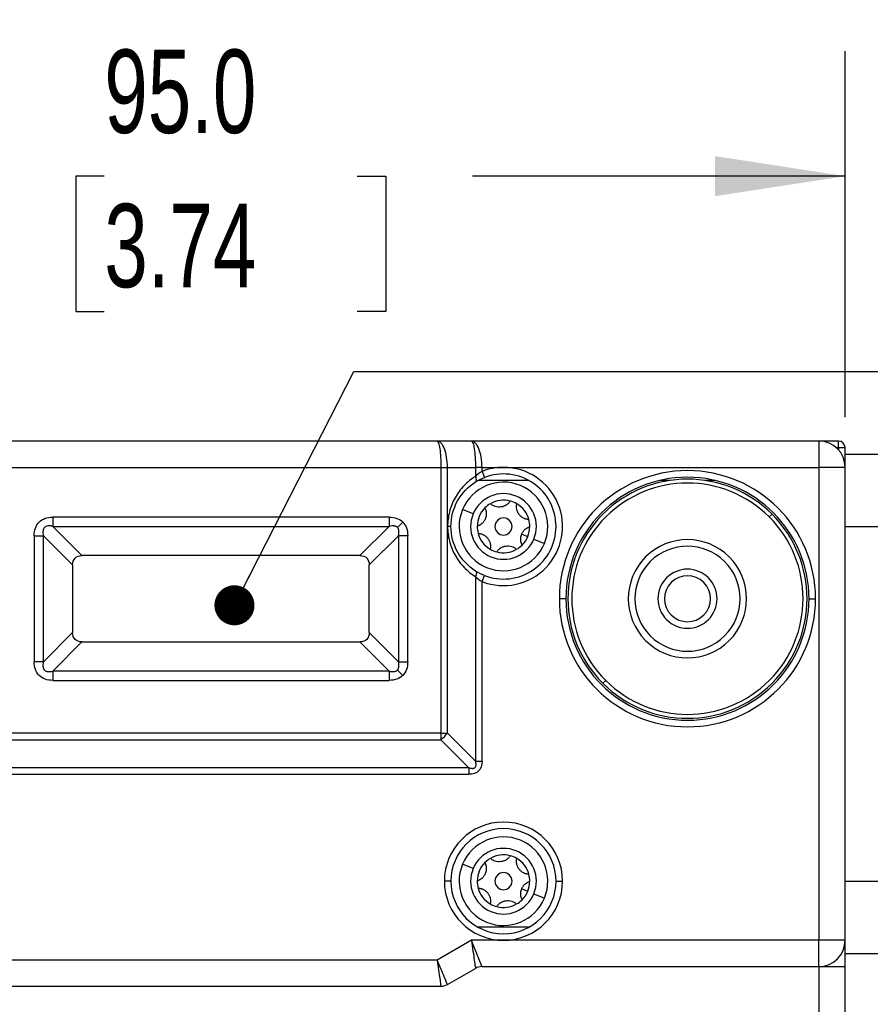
# Model space of a CAD drawing. Header units: millimetres. Extents: x 0 to 838, y 0 to 648.
# Tile 30 of 63: x 158 to 222, y 494 to 569. Entities that reach past the tile are written whole.
import ezdxf

# ---------------------------------------------------------------- set-up
doc = ezdxf.new("R2010")
doc.units = ezdxf.units.MM
doc.header["$LTSCALE"] = 3
doc.layers.add('DIMENSIONS', color=140, linetype='Continuous', lineweight=25)
doc.styles.add('SLDTEXTSTYLE0', font='TXT', dxfattribs={"width": 0.7})
doc.dimstyles.new('SLDDIMSTYLE0', dxfattribs={"dimtxt": 6.474023, "dimasz": 9.906, "dimexe": 0, "dimexo": 0.0625, "dimgap": 1.618506, "dimtad": 0, "dimtih": 1, "dimtoh": 1, "dimdec": 1, "dimrnd": 1e-09, "dimzin": 4, "dimdsep": 46, "dimtxsty": 'SLDTEXTSTYLE0', "dimsah": 1, "dimcen": 0.09, "dimadec": 0, "dimazin": 1, "dimtfac": 1, "dimtdec": 1, "dimtofl": 0, "dimtmove": 0, "dimatfit": 3, "dimfxl": 0, "dimfrac": 2, "dimtolj": 1, "dimtzin": 12, "dimarcsym": 0})
doc.dimstyles.new('SLDDIMSTYLE2', dxfattribs={"dimtxt": 6.474023, "dimasz": 9.906, "dimexe": 0, "dimexo": 0.0625, "dimgap": 1.618506, "dimtad": 0, "dimtih": 1, "dimtoh": 1, "dimdec": 1, "dimrnd": 1e-09, "dimzin": 12, "dimdsep": 46, "dimtxsty": 'SLDTEXTSTYLE0', "dimsah": 1, "dimcen": 0.09, "dimadec": 0, "dimazin": 3, "dimtfac": 1, "dimtdec": 1, "dimtofl": 0, "dimtmove": 0, "dimatfit": 3, "dimfxl": 0, "dimfrac": 2, "dimtolj": 1, "dimtzin": 12, "dimarcsym": 0})
doc.dimstyles.new('SLDDIMSTYLE3', dxfattribs={"dimtxt": 6.474023, "dimasz": 9.906, "dimexe": 0, "dimexo": 0.0625, "dimgap": 1.618506, "dimtad": 0, "dimtih": 1, "dimtoh": 1, "dimdec": 1, "dimrnd": 1e-09, "dimzin": 12, "dimdsep": 46, "dimtxsty": 'SLDTEXTSTYLE0', "dimsah": 1, "dimcen": 0.09, "dimadec": 0, "dimazin": 3, "dimtfac": 1, "dimtdec": 1, "dimtmove": 0, "dimatfit": 0, "dimfxl": 0, "dimfrac": 2, "dimtolj": 1, "dimtzin": 12, "dimarcsym": 0})
doc.dimstyles.new('SLDDIMSTYLE5', dxfattribs={"dimtxt": 0.18, "dimasz": 3.048, "dimexe": 0, "dimexo": 0.0625, "dimgap": 0, "dimtad": 0, "dimtih": 1, "dimtoh": 1, "dimdec": 0, "dimrnd": 1e-09, "dimzin": 0, "dimdsep": 46, "dimtxsty": 'Standard', "dimblk1": 'DOT', "dimblk2": 'DOT', "dimsah": 1, "dimcen": 0.09, "dimadec": 0, "dimazin": 0, "dimtfac": 3.048, "dimtdec": 0, "dimtofl": 0, "dimtmove": 0, "dimatfit": 3, "dimldrblk": 'DOT', "dimfxl": 0, "dimfrac": 2, "dimtolj": 1, "dimtzin": 0, "dimarcsym": 0})

# ---------------------------------------------------------------- blocks, each defined once
blk = doc.blocks.new('_D_22')
at = {"layer": 'DIMENSIONS'}
for p, q in [((248.608, 507.532), (248.608, 432.324)), ((220.508, 475.268), (220.508, 432.324)), ((220.508, 441.849), (201.458, 441.849)), ((248.608, 441.849), (267.033, 441.849)), ((275.806, 441.849), (273.632, 441.849)), ((273.632, 441.849), (273.632, 431.559)), ((295.044, 441.849), (297.218, 441.849)), ((297.218, 441.849), (297.218, 431.559)), ((273.632, 431.559), (275.806, 431.559)), ((297.218, 431.559), (295.044, 431.559))]:
    blk.add_line(p, q, dxfattribs=at)
for points in [[(220.508, 441.849), (210.602, 443.373), (210.602, 440.325)], [(248.608, 441.849), (258.514, 440.325), (258.514, 443.373)]]:
    blk.add_solid(points, dxfattribs=at)
at = {"layer": 'DIMENSIONS', "char_height": 6.35, "attachment_point": 1, "style": 'SLDTEXTSTYLE0'}
for s, insert in [('28.1', (275.806, 451.484)), ('1.11', (275.806, 439.745))]:
    blk.add_mtext(s, dxfattribs=dict(at, insert=insert))
blk = doc.blocks.new('_D_23')
at = {"layer": 'DIMENSIONS'}
for p, q in [((125.508, 538.302), (125.508, 566.182)), ((220.508, 538.302), (220.508, 566.182)), ((125.508, 556.657), (155.36, 556.657)), ((164.133, 556.657), (161.959, 556.657)), ((161.959, 556.657), (161.959, 546.367)), ((183.371, 556.657), (185.545, 556.657)), ((185.545, 556.657), (185.545, 546.367)), ((220.508, 556.657), (192.143, 556.657)), ((161.959, 546.367), (164.133, 546.367)), ((185.545, 546.367), (183.371, 546.367))]:
    blk.add_line(p, q, dxfattribs=at)
for points in [[(125.508, 556.657), (135.414, 555.133), (135.414, 558.181)], [(220.508, 556.657), (210.602, 558.181), (210.602, 555.133)]]:
    blk.add_solid(points, dxfattribs=at)
at = {"layer": 'DIMENSIONS', "char_height": 6.35, "attachment_point": 1, "style": 'SLDTEXTSTYLE0'}
for s, insert in [('95.0', (164.133, 566.291)), ('3.74', (164.133, 554.553))]:
    blk.add_mtext(s, dxfattribs=dict(at, insert=insert))
blk = doc.blocks.new('_D_24')
at = {"layer": 'DIMENSIONS'}
for p, q in [((115.508, 528.602), (115.508, 589.896)), ((248.608, 525.452), (248.608, 589.896)), ((115.508, 580.371), (155.36, 580.371)), ((164.133, 580.371), (161.959, 580.371)), ((161.959, 580.371), (161.959, 570.081)), ((183.371, 580.371), (185.545, 580.371)), ((185.545, 580.371), (185.545, 570.081)), ((248.608, 580.371), (192.143, 580.371)), ((161.959, 570.081), (164.133, 570.081)), ((185.545, 570.081), (183.371, 570.081))]:
    blk.add_line(p, q, dxfattribs=at)
for points in [[(115.508, 580.371), (125.414, 578.847), (125.414, 581.895)], [(248.608, 580.371), (238.702, 581.895), (238.702, 578.847)]]:
    blk.add_solid(points, dxfattribs=at)
at = {"layer": 'DIMENSIONS', "char_height": 6.35, "attachment_point": 1, "style": 'SLDTEXTSTYLE0'}
for s, insert in [('133.1', (161.44, 590.006)), ('5.24', (164.133, 578.267))]:
    blk.add_mtext(s, dxfattribs=dict(at, insert=insert))
blk = doc.blocks.new('_Dot')
at = {"color": 0, "linetype": 'ByBlock', "lineweight": -2}
blk.add_line((-0.5, 0), (-1, 0), dxfattribs=at)
at = {"color": 0, "linetype": 'ByBlock', "const_width": 0.5}
blk.add_lwpolyline([(-0.25, 0, 1), (0.25, 0, 1)], format="xyb", close=True, dxfattribs=at)

msp = doc.modelspace()

# ---------------------------------------------------------------- linework, layer by layer
for p, q in [((189.471973, 536.491732), (156.543769, 536.491732)), ((192.070049, 536.491732), (189.471973, 536.491732)), ((218.507871, 536.491732), (192.070049, 536.491732)), ((218.507871, 536.491732), (218.507871, 534.491732)), ((220.007871, 536.491732), (218.507871, 536.491732)), ((219.830747, 535.991732), (220.007871, 535.991732)), ((220.007871, 535.991732), (220.007871, 536.491732)), ((220.007871, 535.991732), (220.007871, 535.814608)), ((220.007871, 535.991732), (220.507871, 535.991732)), ((220.507871, 534.491732), (220.507871, 535.991732)), ((220.507871, 535.491732), (225.007871, 535.491732)), ((156.27582, 534.491732), (189.739922, 534.491732)), ((189.739922, 534.491732), (189.739922, 514.259682)), ((189.739922, 534.491732), (190.239922, 534.491732)), ((190.239922, 514.259682), (190.239922, 534.491732)), ((190.239922, 534.491732), (192.373896, 534.491732)), ((192.373896, 534.491732), (192.373896, 533.808362)), ((192.873896, 534.491732), (192.373896, 534.491732)), ((192.873896, 534.184599), (192.873896, 534.491732)), ((192.873896, 534.491732), (194.507871, 534.491732)), ((194.507871, 534.491732), (218.507871, 534.491732)), ((218.507871, 534.491732), (218.507871, 498.491732)), ((220.507871, 534.491732), (218.507871, 534.491732)), ((220.507871, 498.491732), (220.507871, 534.491732)), ((192.873896, 534.184599), (193.055449, 533.718725)), ((196.444363, 533.491732), (192.571379, 533.491732)), ((207.162509, 533.491732), (206.37187, 533.491732)), ((210.643872, 533.491732), (209.853233, 533.491732)), ((185.807871, 530.705946), (160.207871, 530.705946)), ((160.207871, 530.705946), (160.207871, 529.998839)), ((185.807871, 530.705946), (185.807871, 529.998839)), ((192.198551, 530.949355), (191.391555, 531.283998)), ((214.942543, 530.926404), (214.730411, 530.714272)), ((160.207871, 529.998839), (185.807871, 529.998839)), ((162.428386, 527.778324), (160.207871, 529.998839)), ((185.807871, 529.998839), (183.587356, 527.778324)), ((186.434899, 529.91876), (186.843147, 530.327009)), ((190.507871, 529.991732), (190.257871, 529.991732)), ((220.507871, 529.991732), (225.007871, 529.991732)), ((158.793657, 529.291732), (158.793657, 519.691732)), ((158.793657, 529.291732), (159.500764, 529.291732)), ((159.500764, 519.691732), (159.500764, 529.291732)), ((159.500764, 529.291732), (161.721279, 527.071217)), ((184.294463, 527.071217), (186.514978, 529.291732)), ((187.222085, 529.291732), (186.514978, 529.291732)), ((186.514978, 529.291732), (186.514978, 519.691732)), ((187.222085, 519.691732), (187.222085, 529.291732)), ((195.893463, 529.417159), (196.355327, 529.225634)), ((196.817191, 529.03411), (197.624187, 528.699467)), ((183.587356, 527.778324), (162.428386, 527.778324)), ((161.721279, 527.071217), (161.721279, 521.912247)), ((184.294463, 521.912247), (184.294463, 527.071217)), ((192.373896, 526.175102), (192.373896, 512.125707)), ((192.873896, 525.798866), (193.055449, 526.26474)), ((192.873896, 512.125707), (192.873896, 525.798866)), ((199.257871, 524.491732), (198.757871, 524.491732)), ((217.757871, 524.491732), (218.257871, 524.491732)), ((161.721279, 521.912247), (159.500764, 519.691732)), ((186.514978, 519.691732), (184.294463, 521.912247)), ((160.207871, 518.984626), (162.428386, 521.205141)), ((162.428386, 521.205141), (183.587356, 521.205141)), ((183.587356, 521.205141), (185.807871, 518.984626)), ((159.500764, 519.691732), (158.793657, 519.691732)), ((186.514978, 519.691732), (187.222085, 519.691732)), ((160.207871, 518.984626), (160.207871, 518.277519)), ((185.807871, 518.984626), (160.207871, 518.984626)), ((185.807871, 518.984626), (185.807871, 518.277519)), ((186.434899, 519.064704), (186.843147, 518.656456)), ((160.207871, 518.277519), (185.807871, 518.277519)), ((202.073199, 518.057061), (202.285331, 518.269193)), ((189.739922, 514.259682), (156.27582, 514.259682)), ((189.739922, 514.259682), (190.239922, 514.259682)), ((189.739922, 514.259682), (189.739922, 513.759682)), ((192.373896, 512.125707), (190.239922, 514.259682)), ((156.27582, 513.759682), (189.739922, 513.759682)), ((189.739922, 513.759682), (191.873896, 511.625707)), ((192.373896, 512.125707), (192.873896, 512.125707)), ((191.873896, 511.625707), (154.141846, 511.625707)), ((191.873896, 511.625707), (191.873896, 511.125707)), ((154.141846, 511.125707), (191.873896, 511.125707)), ((192.198551, 503.949355), (191.391555, 504.283998)), ((190.507871, 502.991732), (190.007871, 502.991732)), ((198.507871, 502.991732), (199.007871, 502.991732)), ((220.507871, 502.991732), (225.007871, 502.991732)), ((195.893463, 502.417159), (196.355327, 502.225634)), ((196.817191, 502.03411), (197.624187, 501.699467)), ((196.444363, 499.491732), (192.571379, 499.491732)), ((192.070049, 498.491732), (189.471973, 496.991732)), ((194.507871, 498.491732), (192.070049, 498.491732)), ((218.507871, 498.491732), (194.507871, 498.491732)), ((218.507871, 496.491732), (218.507871, 498.491732)), ((220.507871, 498.491732), (218.507871, 498.491732)), ((220.507871, 496.491732), (220.507871, 498.491732)), ((189.471973, 496.991732), (156.543769, 496.991732)), ((220.507871, 497.491732), (225.007871, 497.491732)), ((190.239922, 495.125707), (192.373896, 496.357758)), ((192.873896, 496.491732), (218.507871, 496.491732)), ((218.507871, 496.491732), (220.507871, 496.491732)), ((218.507871, 496.491732), (218.507871, 489.491732)), ((220.507871, 489.491732), (220.507871, 496.491732)), ((156.27582, 494.991732), (189.739922, 494.991732))]:
    msp.add_line(p, q)
at = {"flags": 128}
for points in [[(192.388783, 533.384292), (192.415513, 533.408788), (192.434528, 533.443856), (192.445325, 533.488567), (192.447617, 533.54174), (192.441344, 533.601967), (192.426672, 533.667655), (192.40399, 533.737065), (192.373896, 533.808362)], [(192.388783, 526.599172), (192.415513, 526.574677), (192.434528, 526.539609), (192.445325, 526.494898), (192.447617, 526.441725), (192.441344, 526.381498), (192.426672, 526.31581), (192.40399, 526.246399), (192.373896, 526.175102)]]:
    msp.add_lwpolyline(points, dxfattribs=at)
for centre, radius, start, end in [((218.507871, 534.491732), 2, 0, 90), ((220.007871, 535.991732), 0.5, 0, 90), ((194.507871, 529.991732), 4.5, 248.70896375, 90), ((194.507871, 529.991732), 4.5, 90, 111.29103625), ((194.507871, 529.991732), 4, 0, 111.29103625), ((208.507871, 524.491732), 9.75, 0, 180), ((208.507871, 524.491732), 9.25, 0, 180), ((194.507871, 529.991732), 3.37363, 337.47732641, 157.47732641), ((208.507871, 524.491732), 9.1, 45, 225), ((208.507871, 524.491732), 8.8, 45, 225), ((194.507871, 529.991732), 2.5, 337.47732641, 157.47732641), ((194.507871, 529.991732), 2, 135.1456814, 179.80897142), ((194.507871, 529.991732), 2, 119.80897142, 135.1456814), ((194.507871, 529.991732), 2, 75.1456814, 119.80897142), ((194.507871, 529.991732), 2, 59.80897142, 75.1456814), ((194.507871, 529.991732), 2, 15.1456814, 59.80897142), ((194.507871, 529.991732), 3.37363, 157.47732641, 337.47732641), ((194.507871, 529.991732), 2.5, 157.47732641, 337.47732641), ((194.507871, 529.991732), 0.65, 337.47732641, 157.47732641), ((208.507871, 524.491732), 9.1, 225, 45), ((208.507871, 524.491732), 8.8, 225, 45), ((194.507871, 529.991732), 2, 179.80897142, 195.1456814), ((194.507871, 529.991732), 4, 248.70896375, 0), ((194.507871, 529.991732), 0.65, 157.47732641, 337.47732641), ((194.507871, 529.991732), 2, 337.47732641, 359.80897142), ((194.507871, 529.991732), 2, 359.80897142, 15.1456814), ((194.507871, 529.991732), 2, 195.1456814, 239.80897142), ((194.507871, 529.991732), 2, 315.1456814, 337.47732641), ((194.507871, 529.991732), 2, 299.80897142, 315.1456814), ((208.507871, 524.491732), 4.5, 45, 225), ((208.507871, 524.491732), 4, 45, 225), ((194.507871, 529.991732), 2, 239.80897142, 255.1456814), ((194.507871, 529.991732), 2, 255.1456814, 299.80897142), ((208.507871, 524.491732), 4.5, 225, 45), ((208.507871, 524.491732), 4, 225, 45), ((208.507871, 524.491732), 2.25, 45, 225), ((208.507871, 524.491732), 1.75, 45, 225), ((208.507871, 524.491732), 2.25, 225, 45), ((208.507871, 524.491732), 1.75, 225, 45), ((208.507871, 524.491732), 9.75, 180, 0), ((208.507871, 524.491732), 9.25, 180, 0), ((188.19684, 515.802764), 2.56033, 307.06271949, 322.93728051), ((194.507871, 502.991732), 4.5, 0, 180), ((194.507871, 502.991732), 4, 0, 180), ((194.507871, 502.991732), 3.37363, 337.47732641, 157.47732641), ((194.507871, 502.991732), 2.5, 337.47732641, 157.47732641), ((194.507871, 502.991732), 2, 135.1456814, 179.80897142), ((194.507871, 502.991732), 2, 119.80897142, 135.1456814), ((194.507871, 502.991732), 2, 75.1456814, 119.80897142), ((194.507871, 502.991732), 2, 59.80897142, 75.1456814), ((194.507871, 502.991732), 2, 15.1456814, 59.80897142), ((194.507871, 502.991732), 3.37363, 157.47732641, 337.47732641), ((194.507871, 502.991732), 2.5, 157.47732641, 337.47732641), ((194.507871, 502.991732), 4.5, 180, 270), ((194.507871, 502.991732), 4, 180, 0), ((194.507871, 502.991732), 2, 179.80897142, 195.1456814), ((194.507871, 502.991732), 0.65, 157.47732641, 337.47732641), ((194.507871, 502.991732), 0.65, 337.47732641, 157.47732641), ((194.507871, 502.991732), 4.5, 270, 0), ((194.507871, 502.991732), 2, 337.47732641, 359.80897142), ((194.507871, 502.991732), 2, 359.80897142, 15.1456814), ((194.507871, 502.991732), 2, 195.1456814, 239.80897142), ((194.507871, 502.991732), 2, 315.1456814, 337.47732641), ((194.507871, 502.991732), 2, 299.80897142, 315.1456814), ((194.507871, 502.991732), 2, 239.80897142, 255.1456814), ((194.507871, 502.991732), 2, 255.1456814, 299.80897142), ((218.507871, 498.491732), 2, 270, 0), ((192.873896, 495.491732), 1, 90, 120), ((189.739922, 495.991732), 1, 270, 300)]:
    msp.add_arc(centre, radius, start, end)
for points, knots in [([(189.471973, 536.491732), (189.507053, 536.491732), (189.542108, 536.439678), (189.606917, 536.239305), (189.63664, 536.091066), (189.686243, 535.720826), (189.706103, 535.49897), (189.732948, 535.015228), (189.739922, 534.753579), (189.739922, 534.491732)], [0, 0, 0, 0, 0.25, 0.25, 0.5, 0.5, 0.75, 0.75, 1, 1, 1, 1]), ([(190.239922, 534.491732), (190.239922, 534.753579), (190.219934, 535.015228), (190.142996, 535.49897), (190.086076, 535.720826), (189.943913, 536.091066), (189.858726, 536.239305), (189.672982, 536.439678), (189.572515, 536.491732), (189.471973, 536.491732)], [0, 0, 0, 0, 0.25, 0.25, 0.5, 0.5, 0.75, 0.75, 1, 1, 1, 1]), ([(192.070049, 536.491732), (192.10983, 536.491732), (192.14958, 536.439678), (192.223072, 536.239305), (192.256777, 536.091066), (192.313026, 535.720826), (192.335547, 535.49897), (192.365988, 535.015228), (192.373896, 534.753579), (192.373896, 534.491732)], [0, 0, 0, 0, 0.25, 0.25, 0.5, 0.5, 0.75, 0.75, 1, 1, 1, 1]), ([(192.873896, 534.491732), (192.873896, 534.753579), (192.852974, 535.015228), (192.77244, 535.49897), (192.712859, 535.720826), (192.564051, 536.091066), (192.474882, 536.239305), (192.280454, 536.439678), (192.175291, 536.491732), (192.070049, 536.491732)], [0, 0, 0, 0, 0.25, 0.25, 0.5, 0.5, 0.75, 0.75, 1, 1, 1, 1]), ([(192.373896, 533.808362), (192.065458, 533.615703), (191.770739, 533.378866), (191.243022, 532.827479), (191.010405, 532.513049), (190.634138, 531.834385), (190.490691, 531.470517), (190.302609, 530.730829), (190.257871, 530.355396), (190.257871, 529.991732)], [0, 0, 0, 0, 0.25, 0.25, 0.5, 0.5, 0.75, 0.75, 1, 1, 1, 1]), ([(190.507871, 529.991732), (190.507871, 530.667043), (190.682274, 531.340955), (191.336847, 532.521593), (191.815862, 533.02643), (192.388783, 533.384292)], [0, 0, 0, 0, 0.5, 0.5, 1, 1, 1, 1]), ([(193.090066, 531.402346), (193.103693, 531.373615), (193.129995, 531.31816), (193.158693, 531.233016), (193.179005, 531.151686), (193.191596, 531.07472), (193.200466, 530.974288), (193.197153, 530.849613), (193.172166, 530.70225), (193.138583, 530.610735), (193.122279, 530.566306)], [0, 0, 0, 0, 0.116272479, 0.224430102, 0.324521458, 0.416608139, 0.500769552, 0.677743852, 0.843547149, 1, 1, 1, 1]), ([(195.020595, 531.924894), (195.00257, 531.898787), (194.967777, 531.848392), (194.908543, 531.781096), (194.848425, 531.722939), (194.788218, 531.673601), (194.686403, 531.602102), (194.532612, 531.524817), (194.31529, 531.471408), (194.090825, 531.46609), (193.881191, 531.50972), (193.681293, 531.594666), (193.573157, 531.680096), (193.513651, 531.727108)], [0, 0, 0, 0, 0.05807451, 0.112100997, 0.16210358, 0.208112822, 0.250168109, 0.380431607, 0.499153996, 0.618430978, 0.749371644, 0.862082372, 1, 1, 1, 1]), ([(196.4384, 530.514281), (196.406778, 530.516837), (196.345738, 530.521772), (196.257841, 530.539422), (196.177416, 530.562407), (196.104585, 530.589879), (195.991758, 530.642304), (195.847932, 530.736848), (195.693017, 530.89835), (195.576179, 531.090083), (195.509147, 531.293447), (195.482764, 531.509037), (195.50268, 531.6454), (195.51364, 531.720439)], [0, 0, 0, 0, 0.058074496, 0.112100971, 0.162103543, 0.208112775, 0.250168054, 0.380431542, 0.499153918, 0.618430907, 0.749371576, 0.862082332, 1, 1, 1, 1]), ([(158.793657, 529.291732), (158.793657, 529.495856), (158.823585, 529.692089), (158.949858, 530.044653), (159.046282, 530.200696), (159.298907, 530.453321), (159.454951, 530.549745), (159.807515, 530.676019), (160.003747, 530.705946), (160.207871, 530.705946)], [0, 0, 0, 0, 0.25, 0.25, 0.5, 0.5, 0.75, 0.75, 1, 1, 1, 1]), ([(185.807871, 530.705946), (186.019196, 530.705946), (186.218121, 530.67382), (186.569194, 530.545319), (186.721139, 530.449017), (186.843147, 530.327009)], [0, 0, 0, 0, 0.5, 0.5, 1, 1, 1, 1]), ([(160.207871, 529.998839), (160.173563, 530.006753), (160.107863, 530.021909), (160.01151, 530.034839), (159.922585, 530.039223), (159.815857, 530.033339), (159.695038, 530.004765), (159.574272, 529.925394), (159.494795, 529.804561), (159.459533, 529.654479), (159.46069, 529.478729), (159.486611, 529.357776), (159.500764, 529.291732)], [0, 0, 0, 0, 0.081163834, 0.155425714, 0.223153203, 0.284830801, 0.399182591, 0.500142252, 0.601034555, 0.715454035, 0.844629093, 1, 1, 1, 1]), ([(186.434899, 529.91876), (186.422028, 529.930541), (186.395979, 529.954384), (186.349955, 529.982712), (186.298923, 530.005629), (186.242477, 530.022544), (186.146078, 530.039626), (185.997669, 530.039461), (185.874969, 530.0132), (185.807871, 529.998839)], [0, 0, 0, 0, 0.077993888, 0.157853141, 0.241141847, 0.329241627, 0.423322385, 0.68464669, 1, 1, 1, 1]), ([(186.514978, 529.291732), (186.523017, 529.326633), (186.5384, 529.393414), (186.551329, 529.491326), (186.55538, 529.581485), (186.549807, 529.672631), (186.530562, 529.762886), (186.493472, 529.850631), (186.454031, 529.896507), (186.434899, 529.91876)], [0, 0, 0, 0, 0.164869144, 0.315473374, 0.452593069, 0.577262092, 0.730473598, 0.869258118, 1, 1, 1, 1]), ([(186.843147, 530.327009), (186.965156, 530.205), (187.061457, 530.053055), (187.189959, 529.701982), (187.222085, 529.503057), (187.222085, 529.291732)], [0, 0, 0, 0, 0.5, 0.5, 1, 1, 1, 1]), ([(190.257871, 529.991732), (190.257871, 529.628068), (190.302609, 529.252635), (190.490691, 528.512948), (190.634138, 528.14908), (191.010405, 527.470415), (191.243022, 527.155985), (191.770739, 526.604599), (192.065458, 526.367761), (192.373896, 526.175102)], [0, 0, 0, 0, 0.25, 0.25, 0.5, 0.5, 0.75, 0.75, 1, 1, 1, 1]), ([(192.388783, 526.599172), (191.815862, 526.957035), (191.336847, 527.461871), (190.682274, 528.64251), (190.507871, 529.316422), (190.507871, 529.991732)], [0, 0, 0, 0, 0.5, 0.5, 1, 1, 1, 1]), ([(193.122279, 530.566306), (193.110889, 530.540631), (193.087729, 530.488423), (193.044141, 530.413283), (192.993262, 530.340103), (192.93435, 530.270013), (192.844374, 530.181417), (192.705964, 530.077065), (192.578187, 530.02632), (192.507882, 529.9984)], [0, 0, 0, 0, 0.0930082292, 0.1891192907, 0.2887715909, 0.39235857, 0.5002306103, 0.7250212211, 1, 1, 1, 1]), ([(195.893463, 529.417159), (195.904853, 529.442834), (195.928013, 529.495041), (195.971601, 529.570182), (196.02248, 529.643362), (196.081392, 529.713451), (196.171368, 529.802048), (196.309778, 529.9064), (196.437556, 529.957144), (196.50786, 529.985064)], [0, 0, 0, 0, 0.093008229, 0.189119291, 0.288771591, 0.39235857, 0.50023061, 0.725021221, 1, 1, 1, 1]), ([(192.577342, 529.469184), (192.608964, 529.466627), (192.670004, 529.461693), (192.757901, 529.444043), (192.838326, 529.421057), (192.911157, 529.393585), (193.023984, 529.341161), (193.16781, 529.246617), (193.322725, 529.085114), (193.439563, 528.893382), (193.506595, 528.690018), (193.532978, 528.474428), (193.513062, 528.338064), (193.502102, 528.263025)], [0, 0, 0, 0, 0.058074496, 0.11210097, 0.162103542, 0.208112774, 0.250168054, 0.380431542, 0.499153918, 0.618430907, 0.749371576, 0.862082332, 1, 1, 1, 1]), ([(195.925676, 528.581119), (195.912049, 528.609849), (195.885747, 528.665305), (195.857049, 528.750449), (195.836738, 528.831778), (195.824147, 528.908745), (195.815276, 529.009177), (195.818589, 529.133852), (195.843576, 529.281215), (195.877159, 529.372729), (195.893463, 529.417159)], [0, 0, 0, 0, 0.1162724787, 0.224430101, 0.324521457, 0.4166081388, 0.5007695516, 0.677743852, 0.8435471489, 1, 1, 1, 1]), ([(193.995147, 528.058571), (194.013172, 528.084678), (194.047966, 528.135073), (194.107199, 528.202369), (194.167317, 528.260526), (194.227525, 528.309864), (194.329339, 528.381363), (194.48313, 528.458648), (194.700452, 528.512057), (194.924917, 528.517375), (195.134551, 528.473745), (195.334449, 528.388798), (195.442585, 528.303368), (195.502091, 528.256357)], [0, 0, 0, 0, 0.05807451, 0.112100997, 0.16210358, 0.208112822, 0.250168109, 0.380431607, 0.499153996, 0.618430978, 0.749371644, 0.862082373, 1, 1, 1, 1]), ([(161.721279, 527.071217), (161.721279, 527.275341), (161.784436, 527.462543), (162.037061, 527.715168), (162.224262, 527.778324), (162.428386, 527.778324)], [0, 0, 0, 0, 0.5, 0.5, 1, 1, 1, 1]), ([(183.587356, 527.778324), (183.79148, 527.778324), (183.978682, 527.715168), (184.231306, 527.462543), (184.294463, 527.275341), (184.294463, 527.071217)], [0, 0, 0, 0, 0.5, 0.5, 1, 1, 1, 1]), ([(162.428386, 521.205141), (162.224262, 521.205141), (162.037061, 521.268297), (161.784436, 521.520922), (161.721279, 521.708123), (161.721279, 521.912247)], [0, 0, 0, 0, 0.5, 0.5, 1, 1, 1, 1]), ([(184.294463, 521.912247), (184.294463, 521.708123), (184.231306, 521.520922), (183.978682, 521.268297), (183.79148, 521.205141), (183.587356, 521.205141)], [0, 0, 0, 0, 0.5, 0.5, 1, 1, 1, 1]), ([(160.207871, 518.277519), (160.003747, 518.277519), (159.807515, 518.307446), (159.454951, 518.433719), (159.298907, 518.530144), (159.046282, 518.782769), (158.949858, 518.938812), (158.823585, 519.291376), (158.793657, 519.487608), (158.793657, 519.691732)], [0, 0, 0, 0, 0.25, 0.25, 0.5, 0.5, 0.75, 0.75, 1, 1, 1, 1]), ([(159.500764, 519.691732), (159.49285, 519.657424), (159.477694, 519.591725), (159.464764, 519.495372), (159.460381, 519.406446), (159.466264, 519.299718), (159.494838, 519.1789), (159.574209, 519.058134), (159.695042, 518.978657), (159.845124, 518.943394), (160.020875, 518.944552), (160.141827, 518.970472), (160.207871, 518.984626)], [0, 0, 0, 0, 0.081163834, 0.155425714, 0.223153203, 0.284830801, 0.399182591, 0.500142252, 0.601034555, 0.715454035, 0.844629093, 1, 1, 1, 1]), ([(186.434899, 519.064704), (186.44668, 519.077575), (186.470523, 519.103625), (186.498851, 519.149648), (186.521767, 519.20068), (186.538683, 519.257126), (186.555765, 519.353525), (186.5556, 519.501934), (186.529339, 519.624634), (186.514978, 519.691732)], [0, 0, 0, 0, 0.077993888, 0.157853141, 0.241141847, 0.329241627, 0.423322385, 0.68464669, 1, 1, 1, 1]), ([(187.222085, 519.691732), (187.222085, 519.480407), (187.189959, 519.281483), (187.061457, 518.930409), (186.965156, 518.778465), (186.843147, 518.656456)], [0, 0, 0, 0, 0.5, 0.5, 1, 1, 1, 1]), ([(185.807871, 518.984626), (185.842771, 518.976586), (185.909552, 518.961203), (186.007465, 518.948274), (186.097624, 518.944223), (186.18877, 518.949796), (186.279025, 518.969041), (186.36677, 519.006132), (186.412645, 519.045572), (186.434899, 519.064704)], [0, 0, 0, 0, 0.164869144, 0.315473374, 0.452593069, 0.577262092, 0.730473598, 0.869258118, 1, 1, 1, 1]), ([(186.843147, 518.656456), (186.721139, 518.534448), (186.569194, 518.438146), (186.218121, 518.309644), (186.019196, 518.277519), (185.807871, 518.277519)], [0, 0, 0, 0, 0.5, 0.5, 1, 1, 1, 1]), ([(191.873896, 511.625707), (191.916836, 511.613935), (191.996142, 511.592193), (192.109735, 511.57805), (192.206759, 511.581741), (192.287707, 511.604581), (192.356924, 511.651627), (192.405688, 511.731724), (192.423804, 511.84249), (192.413755, 511.977575), (192.388085, 512.072976), (192.373896, 512.125707)], [0, 0, 0, 0, 0.135324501, 0.249930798, 0.346053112, 0.427462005, 0.500251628, 0.592041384, 0.699971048, 0.834163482, 1, 1, 1, 1]), ([(192.873896, 512.125707), (192.873896, 511.813902), (192.787782, 511.556278), (192.443325, 511.211821), (192.185701, 511.125707), (191.873896, 511.125707)], [0, 0, 0, 0, 0.5, 0.5, 1, 1, 1, 1]), ([(193.090066, 504.402346), (193.103693, 504.373615), (193.129995, 504.31816), (193.158693, 504.233016), (193.179005, 504.151686), (193.191596, 504.07472), (193.200466, 503.974288), (193.197153, 503.849613), (193.172166, 503.70225), (193.138583, 503.610735), (193.122279, 503.566306)], [0, 0, 0, 0, 0.116272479, 0.224430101, 0.324521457, 0.416608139, 0.500769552, 0.677743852, 0.843547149, 1, 1, 1, 1]), ([(195.020595, 504.924894), (195.00257, 504.898787), (194.967777, 504.848392), (194.908543, 504.781096), (194.848425, 504.722939), (194.788218, 504.673601), (194.686403, 504.602102), (194.532612, 504.524817), (194.31529, 504.471408), (194.090825, 504.46609), (193.881191, 504.50972), (193.681293, 504.594666), (193.573157, 504.680096), (193.513651, 504.727108)], [0, 0, 0, 0, 0.05807451, 0.112100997, 0.16210358, 0.208112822, 0.250168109, 0.380431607, 0.499153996, 0.618430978, 0.749371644, 0.862082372, 1, 1, 1, 1]), ([(196.4384, 503.514281), (196.406778, 503.516837), (196.345738, 503.521772), (196.257841, 503.539422), (196.177416, 503.562407), (196.104585, 503.589879), (195.991758, 503.642304), (195.847932, 503.736848), (195.693017, 503.89835), (195.576179, 504.090083), (195.509147, 504.293447), (195.482764, 504.509037), (195.50268, 504.6454), (195.51364, 504.720439)], [0, 0, 0, 0, 0.0580744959, 0.1121009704, 0.1621035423, 0.2081127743, 0.2501680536, 0.3804315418, 0.4991539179, 0.6184309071, 0.7493715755, 0.8620823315, 1, 1, 1, 1]), ([(193.122279, 503.566306), (193.110889, 503.540631), (193.087729, 503.488423), (193.044141, 503.413283), (192.993262, 503.340103), (192.93435, 503.270013), (192.844374, 503.181417), (192.705964, 503.077065), (192.578187, 503.02632), (192.507882, 502.9984)], [0, 0, 0, 0, 0.093008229, 0.189119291, 0.288771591, 0.39235857, 0.50023061, 0.725021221, 1, 1, 1, 1]), ([(195.893463, 502.417159), (195.904853, 502.442834), (195.928013, 502.495041), (195.971601, 502.570182), (196.02248, 502.643362), (196.081392, 502.713451), (196.171368, 502.802048), (196.309778, 502.9064), (196.437556, 502.957144), (196.50786, 502.985064)], [0, 0, 0, 0, 0.0930082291, 0.1891192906, 0.2887715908, 0.3923585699, 0.5002306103, 0.725021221, 1, 1, 1, 1]), ([(192.577342, 502.469184), (192.608964, 502.466627), (192.670004, 502.461693), (192.757901, 502.444043), (192.838326, 502.421057), (192.911157, 502.393585), (193.023984, 502.341161), (193.16781, 502.246617), (193.322725, 502.085114), (193.439563, 501.893382), (193.506595, 501.690018), (193.532978, 501.474428), (193.513062, 501.338064), (193.502102, 501.263025)], [0, 0, 0, 0, 0.058074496, 0.112100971, 0.162103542, 0.208112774, 0.250168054, 0.380431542, 0.499153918, 0.618430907, 0.749371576, 0.862082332, 1, 1, 1, 1]), ([(195.925676, 501.581119), (195.912049, 501.609849), (195.885747, 501.665305), (195.857049, 501.750449), (195.836738, 501.831778), (195.824147, 501.908745), (195.815276, 502.009177), (195.818589, 502.133852), (195.843576, 502.281215), (195.877159, 502.372729), (195.893463, 502.417159)], [0, 0, 0, 0, 0.116272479, 0.224430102, 0.324521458, 0.416608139, 0.500769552, 0.677743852, 0.843547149, 1, 1, 1, 1]), ([(193.995147, 501.058571), (194.013172, 501.084678), (194.047966, 501.135073), (194.107199, 501.202369), (194.167317, 501.260526), (194.227525, 501.309864), (194.329339, 501.381363), (194.48313, 501.458648), (194.700452, 501.512057), (194.924917, 501.517375), (195.134551, 501.473745), (195.334449, 501.388798), (195.442585, 501.303368), (195.502091, 501.256357)], [0, 0, 0, 0, 0.05807451, 0.112100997, 0.16210358, 0.208112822, 0.250168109, 0.380431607, 0.499153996, 0.618430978, 0.749371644, 0.862082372, 1, 1, 1, 1]), ([(192.070049, 498.491732), (192.10983, 498.212345), (192.14958, 497.933169), (192.223072, 497.417022), (192.256777, 497.180305), (192.313026, 496.785264), (192.335547, 496.627094), (192.365988, 496.413299), (192.373896, 496.357758), (192.373896, 496.357758)], [0, 0, 0, 0, 0.25, 0.25, 0.5, 0.5, 0.75, 0.75, 1, 1, 1, 1]), ([(192.873896, 496.491732), (192.873896, 496.491732), (192.852974, 496.543787), (192.77244, 496.74416), (192.712859, 496.892399), (192.564051, 497.262639), (192.474882, 497.484494), (192.280454, 497.968237), (192.175291, 498.229886), (192.070049, 498.491732)], [0, 0, 0, 0, 0.25, 0.25, 0.5, 0.5, 0.75, 0.75, 1, 1, 1, 1]), ([(190.239922, 495.125707), (190.239922, 495.125707), (190.219934, 495.174275), (190.142996, 495.361225), (190.086076, 495.499534), (189.943913, 495.844973), (189.858726, 496.051967), (189.672982, 496.503304), (189.572515, 496.747426), (189.471973, 496.991732)], [0, 0, 0, 0, 0.25, 0.25, 0.5, 0.5, 0.75, 0.75, 1, 1, 1, 1]), ([(189.471973, 496.991732), (189.507053, 496.729886), (189.542108, 496.468237), (189.606917, 495.984494), (189.63664, 495.762639), (189.686243, 495.392399), (189.706103, 495.24416), (189.732948, 495.043787), (189.739922, 494.991732), (189.739922, 494.991732)], [0, 0, 0, 0, 0.25, 0.25, 0.5, 0.5, 0.75, 0.75, 1, 1, 1, 1])]:
    msp.add_open_spline(points, degree=3, knots=knots)
for points in [[(192.873896, 534.184599), (192.691259, 534.077837), (192.521286, 533.946458), (192.373896, 533.808362)], [(192.388783, 533.384292), (192.585092, 533.506913), (192.811995, 533.623849), (193.055449, 533.718725)], [(192.373896, 526.175102), (192.522919, 526.035477), (192.693239, 525.904471), (192.873896, 525.798866)], [(193.055449, 526.26474), (192.814612, 526.358595), (192.587274, 526.475189), (192.388783, 526.599172)]]:
    msp.add_open_spline(points, degree=3)

# ---------------------------------------------------------------- dimensions: what is measured, and where the dimension line sits
at = {"layer": 'DIMENSIONS'}
for base, p1, p2, dimstyle, picture, middle in [((248.607871, 580.370708), (115.507871, 524.791732), (248.607871, 521.641732), 'SLDDIMSTYLE2', '_D_24', (173.751847, 580.370708)), ((220.507871, 556.656543), (125.507871, 534.491732), (220.507871, 534.491732), 'SLDDIMSTYLE0', '_D_23', (173.751847, 556.656543)), ((248.607871, 441.848597), (220.507871, 479.077519), (248.607871, 511.341732), 'SLDDIMSTYLE3', '_D_22', (285.425043, 441.848597))]:
    dim = msp.add_linear_dim(base=base, p1=p1, p2=p2, dimstyle=dimstyle, dxfattribs=at)
    dim.commit()
    dim.dimension.update_dxf_attribs({"geometry": picture, "text_midpoint": middle, "dimtype": 160})

# ---------------------------------------------------------------- leaders
msp.add_leader([(174.03586, 523.993508), (183.126056, 541.778477), (267.730769, 541.778477)], dimstyle='SLDDIMSTYLE5', dxfattribs=at)

doc.saveas('drawing.dxf')
